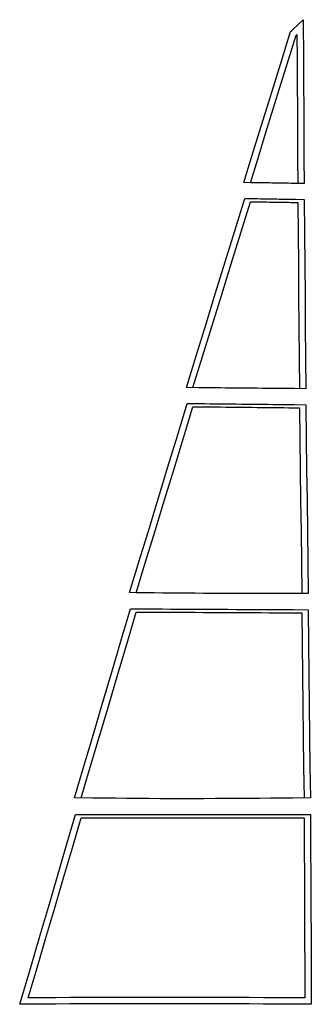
# Model space of a CAD drawing. Extents: x 0 to 459, y 0 to 1553.
import ezdxf

# ---------------------------------------------------------------- set-up
doc = ezdxf.new("R2010")
doc.units = 0
for name, color, linetype in [('1', 3, 'CONTINUOUS'), ('2', 3, 'CONTINUOUS'), ('3', 3, 'CONTINUOUS'), ('4', 3, 'CONTINUOUS'), ('5', 3, 'CONTINUOUS')]:
    doc.layers.add(name, color=color, linetype=linetype)

msp = doc.modelspace()

# ---------------------------------------------------------------- linework, layer by layer
at = {"layer": '1', "color": 1, "linetype": 'CONTINUOUS'}
msp.add_lwpolyline([(0, 0), (17.799, 60.2501), (31.7375, 107.566), (45.6215, 154.884), (59.4553, 202.238), (73.2251, 249.598), (87.5717, 299.197), (114.877, 299.197), (132.906, 299.197), (150.695, 299.197), (168.307, 299.197), (185.797, 299.197), (203.207, 299.197), (220.572, 299.197), (237.919, 299.197), (255.267, 299.197), (272.63, 299.197), (290.015, 299.197), (307.427, 299.197), (324.867, 299.197), (342.335, 299.197), (359.826, 299.197), (377.337, 299.197), (394.864, 299.197), (412.403, 299.197), (429.949, 299.197), (457.472, 299.197), (457.752, 246.944), (458.019, 199.615), (458.269, 152.272), (458.489, 104.903), (458.682, 57.5271), (458.903, 0.0477), (427.001, 0.2118), (405.205, 0.3147), (383.421, 0.408), (361.646, 0.4914), (339.88, 0.5646), (318.12, 0.6273), (296.367, 0.6795), (274.617, 0.7211), (252.87, 0.7524), (231.125, 0.7735), (209.38, 0.7843), (187.633, 0.7848), (165.885, 0.774), (144.133, 0.7505), (122.379, 0.7113), (100.62, 0.6519), (78.8574, 0.5657), (57.0912, 0.443), (35.2894, 0.2708), (0, 0), (0, 0)], dxfattribs=at)
at = {"layer": '1', "color": 5, "linetype": 'CONTINUOUS'}
msp.add_lwpolyline([(13.4007, 10.1031), (27.3886, 57.4149), (41.3299, 104.74), (55.22, 152.079), (69.0541, 199.434), (82.8274, 246.806), (96.5353, 294.197), (114.877, 294.197), (132.906, 294.197), (150.695, 294.197), (168.307, 294.197), (185.797, 294.197), (203.207, 294.197), (220.572, 294.197), (237.919, 294.197), (255.267, 294.197), (272.63, 294.197), (290.015, 294.197), (307.427, 294.197), (324.867, 294.197), (342.335, 294.197), (359.826, 294.197), (377.337, 294.197), (394.864, 294.197), (412.403, 294.197), (429.949, 294.197), (447.499, 294.197), (447.752, 246.887), (448.019, 199.562), (448.269, 152.22), (448.489, 104.863), (448.682, 57.4892), (448.861, 10.0995), (427.049, 10.2117), (405.248, 10.3146), (383.459, 10.408), (361.68, 10.4914), (339.908, 10.5645), (318.144, 10.6273), (296.386, 10.6794), (274.632, 10.7211), (252.88, 10.7524), (231.13, 10.7735), (209.38, 10.7843), (187.628, 10.7848), (165.874, 10.774), (144.115, 10.7504), (122.351, 10.7112), (100.58, 10.6518), (78.801, 10.5655), (57.0122, 10.4427), (35.2127, 10.2705), (13.4007, 10.1031), (13.4007, 10.1031)], dxfattribs=at)
at = {"layer": '2', "color": 1, "linetype": 'CONTINUOUS'}
msp.add_lwpolyline([(86.1295, 325.474), (101.46, 377.099), (115.955, 425.963), (130.432, 474.828), (144.891, 523.705), (159.327, 572.584), (174.391, 623.684), (197.749, 623.573), (211.495, 623.507), (224.809, 623.444), (237.854, 623.381), (250.749, 623.32), (263.57, 623.259), (276.368, 623.198), (289.169, 623.137), (301.989, 623.075), (314.832, 623.014), (327.699, 622.953), (340.587, 622.891), (353.492, 622.83), (366.412, 622.768), (379.342, 622.706), (392.281, 622.644), (405.228, 622.583), (418.18, 622.521), (431.139, 622.459), (454.025, 622.35), (454.634, 568.853), (455.208, 520.187), (455.775, 471.519), (456.33, 422.85), (456.892, 374.187), (457.493, 325.471), (429.943, 325.247), (412.397, 325.104), (394.859, 324.962), (377.332, 324.823), (359.821, 324.688), (342.33, 324.561), (324.863, 324.446), (307.423, 324.347), (290.011, 324.269), (272.625, 324.217), (255.263, 324.197), (237.915, 324.212), (220.568, 324.266), (203.202, 324.362), (185.791, 324.497), (168.302, 324.666), (150.69, 324.86), (132.902, 325.061), (114.875, 325.243), (86.1295, 325.474), (86.1295, 325.474)], dxfattribs=at)
at = {"layer": '2', "color": 5, "linetype": 'CONTINUOUS'}
msp.add_lwpolyline([(96.5353, 325.39), (111.047, 374.252), (125.542, 423.119), (140.021, 471.991), (154.48, 520.868), (168.917, 569.751), (183.33, 618.642), (197.725, 618.573), (211.471, 618.507), (224.785, 618.444), (237.831, 618.382), (250.725, 618.32), (263.546, 618.259), (276.344, 618.198), (289.145, 618.137), (301.965, 618.075), (314.808, 618.014), (327.675, 617.953), (340.563, 617.891), (353.468, 617.83), (366.388, 617.768), (379.318, 617.706), (392.257, 617.644), (405.204, 617.583), (418.156, 617.521), (431.115, 617.459), (444.081, 617.397), (444.635, 568.735), (445.209, 520.07), (445.775, 471.404), (446.331, 422.735), (446.893, 374.064), (447.493, 325.39), (429.943, 325.247), (412.397, 325.104), (394.859, 324.962), (377.332, 324.823), (359.821, 324.688), (342.33, 324.561), (324.863, 324.446), (307.423, 324.347), (290.011, 324.269), (272.625, 324.217), (255.263, 324.197), (237.915, 324.212), (220.568, 324.266), (203.202, 324.362), (185.791, 324.497), (168.302, 324.666), (150.69, 324.86), (132.902, 325.061), (114.875, 325.243), (96.5353, 325.39), (96.5353, 325.39)], dxfattribs=at)
at = {"layer": '3', "color": 1, "linetype": 'CONTINUOUS'}
msp.add_lwpolyline([(172.921, 649.333), (188.667, 700.982), (203.567, 749.863), (218.466, 798.745), (233.363, 847.627), (248.257, 896.51), (263.81, 947.57), (282.11, 947.386), (290.959, 947.297), (299.502, 947.211), (307.869, 947.127), (316.148, 947.044), (324.391, 946.961), (332.627, 946.878), (340.87, 946.796), (349.126, 946.713), (357.396, 946.629), (365.677, 946.546), (373.968, 946.463), (382.267, 946.38), (390.572, 946.296), (398.881, 946.213), (407.195, 946.129), (415.511, 946.046), (423.832, 945.962), (432.155, 945.878), (450.375, 945.695), (451.011, 892.082), (451.617, 843.253), (452.211, 794.44), (452.795, 745.636), (453.396, 696.857), (454.06, 647.93), (431.094, 647.953), (418.136, 647.967), (405.185, 647.98), (392.239, 647.992), (379.301, 648.003), (366.372, 648.014), (353.453, 648.026), (340.549, 648.04), (327.661, 648.056), (314.795, 648.078), (301.953, 648.107), (289.134, 648.146), (276.332, 648.198), (263.535, 648.267), (250.714, 648.357), (237.82, 648.472), (224.775, 648.615), (211.463, 648.785), (197.721, 648.979), (172.921, 649.333), (172.921, 649.333)], dxfattribs=at)
at = {"layer": '3', "color": 5, "linetype": 'CONTINUOUS'}
msp.add_lwpolyline([(183.33, 649.184), (198.232, 698.066), (213.133, 746.947), (228.032, 795.829), (242.928, 844.712), (257.823, 893.596), (272.714, 942.48), (282.06, 942.386), (290.909, 942.297), (299.452, 942.211), (307.819, 942.127), (316.098, 942.044), (324.341, 941.961), (332.577, 941.879), (340.82, 941.796), (349.076, 941.713), (357.345, 941.63), (365.627, 941.547), (373.918, 941.463), (382.217, 941.38), (390.522, 941.296), (398.831, 941.213), (407.144, 941.129), (415.461, 941.046), (423.781, 940.962), (432.105, 940.879), (440.433, 940.795), (441.012, 891.958), (441.618, 843.131), (442.212, 794.317), (442.796, 745.513), (443.397, 696.721), (444.059, 647.94), (431.094, 647.953), (418.136, 647.967), (405.185, 647.98), (392.239, 647.992), (379.301, 648.003), (366.372, 648.014), (353.453, 648.026), (340.549, 648.04), (327.661, 648.056), (314.795, 648.078), (301.953, 648.107), (289.134, 648.146), (276.332, 648.198), (263.535, 648.267), (250.714, 648.357), (237.82, 648.472), (224.775, 648.615), (211.463, 648.785), (197.721, 648.979), (183.33, 649.184), (183.33, 649.184)], dxfattribs=at)
at = {"layer": '4', "color": 1, "linetype": 'CONTINUOUS'}
msp.add_lwpolyline([(262.292, 972.727), (278.218, 1024.4), (293.278, 1073.27), (308.338, 1122.13), (323.398, 1171), (338.457, 1219.87), (354.194, 1270.94), (367.29, 1270.72), (371.2, 1270.66), (374.98, 1270.59), (378.694, 1270.53), (382.377, 1270.47), (386.051, 1270.41), (389.724, 1270.35), (393.401, 1270.29), (397.083, 1270.23), (400.769, 1270.16), (404.459, 1270.1), (408.151, 1270.04), (411.845, 1269.98), (415.541, 1269.92), (419.239, 1269.86), (422.937, 1269.8), (426.637, 1269.73), (430.337, 1269.67), (434.039, 1269.61), (447.615, 1269.39), (448.118, 1215.65), (448.607, 1166.66), (449.056, 1117.71), (449.474, 1068.78), (449.908, 1019.89), (450.428, 970.811), (432.1, 970.979), (423.777, 971.055), (415.457, 971.131), (407.141, 971.206), (398.829, 971.281), (390.52, 971.355), (382.216, 971.428), (373.918, 971.501), (365.627, 971.574), (357.346, 971.648), (349.077, 971.723), (340.822, 971.8), (332.579, 971.879), (324.343, 971.961), (316.1, 972.048), (307.821, 972.141), (299.454, 972.24), (290.911, 972.347), (282.061, 972.463), (262.292, 972.727), (262.292, 972.727)], dxfattribs=at)
at = {"layer": '4', "color": 5, "linetype": 'CONTINUOUS'}
msp.add_lwpolyline([(272.714, 972.588), (287.774, 1021.45), (302.834, 1070.32), (317.895, 1119.19), (332.954, 1168.06), (348.014, 1216.92), (363.072, 1265.79), (367.207, 1265.72), (371.117, 1265.66), (374.897, 1265.59), (378.611, 1265.53), (382.294, 1265.47), (385.968, 1265.41), (389.641, 1265.35), (393.318, 1265.29), (397, 1265.23), (400.686, 1265.16), (404.376, 1265.1), (408.068, 1265.04), (411.762, 1264.98), (415.458, 1264.92), (419.156, 1264.86), (422.854, 1264.8), (426.554, 1264.74), (430.254, 1264.67), (433.956, 1264.61), (437.659, 1264.55), (438.119, 1215.55), (438.607, 1166.57), (439.056, 1117.62), (439.474, 1068.69), (439.908, 1019.78), (440.426, 970.902), (432.1, 970.979), (423.777, 971.055), (415.457, 971.131), (407.141, 971.206), (398.829, 971.281), (390.52, 971.355), (382.216, 971.428), (373.918, 971.501), (365.627, 971.574), (357.346, 971.648), (349.077, 971.723), (340.822, 971.8), (332.579, 971.879), (324.343, 971.961), (316.1, 972.048), (307.821, 972.141), (299.454, 972.24), (290.911, 972.347), (282.061, 972.463), (272.714, 972.588), (272.714, 972.588)], dxfattribs=at)
at = {"layer": '5', "color": 1, "linetype": 'CONTINUOUS'}
msp.add_lwpolyline([(352.662, 1296), (365.54, 1337.56), (377.561, 1376.35), (389.581, 1415.14), (401.601, 1453.93), (413.621, 1492.72), (426.417, 1534.01), (428.374, 1535.86), (428.425, 1535.91), (428.476, 1535.96), (428.527, 1536.01), (428.578, 1536.06), (428.629, 1536.1), (428.68, 1536.15), (428.731, 1536.2), (428.782, 1536.25), (428.833, 1536.3), (428.884, 1536.35), (428.935, 1536.39), (428.985, 1536.44), (429.036, 1536.49), (429.087, 1536.54), (429.138, 1536.59), (429.188, 1536.64), (429.239, 1536.69), (429.289, 1536.73), (446.029, 1552.84), (446.511, 1490.39), (446.797, 1451.17), (447.009, 1412), (447.188, 1372.85), (447.387, 1333.75), (447.659, 1294.41), (433.955, 1294.63), (430.254, 1294.69), (426.553, 1294.75), (422.854, 1294.81), (419.156, 1294.87), (415.459, 1294.93), (411.764, 1294.99), (408.07, 1295.05), (404.378, 1295.11), (400.688, 1295.17), (397.003, 1295.23), (393.321, 1295.29), (389.644, 1295.35), (385.971, 1295.41), (382.298, 1295.47), (378.614, 1295.53), (374.9, 1295.6), (371.119, 1295.67), (367.209, 1295.74), (352.662, 1296), (352.662, 1296)], dxfattribs=at)
at = {"layer": '5', "color": 5, "linetype": 'CONTINUOUS'}
msp.add_lwpolyline([(363.072, 1295.81), (375.092, 1334.6), (387.112, 1373.39), (399.133, 1412.18), (411.153, 1450.97), (423.173, 1489.76), (435.192, 1528.55), (435.243, 1528.6), (435.294, 1528.64), (435.345, 1528.69), (435.396, 1528.74), (435.447, 1528.79), (435.498, 1528.84), (435.549, 1528.89), (435.6, 1528.93), (435.651, 1528.98), (435.702, 1529.03), (435.753, 1529.08), (435.804, 1529.13), (435.854, 1529.18), (435.905, 1529.22), (435.956, 1529.27), (436.007, 1529.32), (436.057, 1529.37), (436.108, 1529.42), (436.158, 1529.47), (436.209, 1529.52), (436.511, 1490.31), (436.797, 1451.12), (437.009, 1411.95), (437.188, 1372.8), (437.387, 1333.68), (437.658, 1294.57), (433.955, 1294.63), (430.254, 1294.69), (426.553, 1294.75), (422.854, 1294.81), (419.156, 1294.87), (415.459, 1294.93), (411.764, 1294.99), (408.07, 1295.05), (404.378, 1295.11), (400.688, 1295.17), (397.003, 1295.23), (393.321, 1295.29), (389.644, 1295.35), (385.971, 1295.41), (382.298, 1295.47), (378.614, 1295.53), (374.9, 1295.6), (371.119, 1295.67), (367.209, 1295.74), (363.072, 1295.81), (363.072, 1295.81)], dxfattribs=at)

doc.saveas('drawing.dxf')
